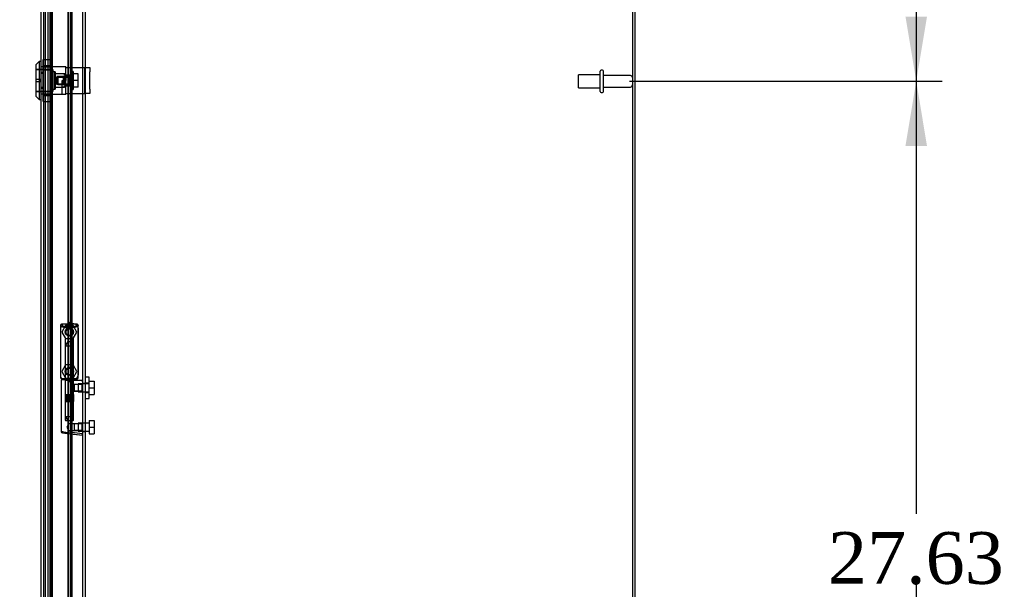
# Model space of a CAD drawing. Header units: inches. Extents: x 1 to 299, y -2 to 199.
# Tile 20 of 26: x 126 to 154, y 84 to 101. Entities that reach past the tile are written whole.
import ezdxf
from ezdxf.enums import TextEntityAlignment as Align
from ezdxf.lldxf.tags import DXFTag

# ---------------------------------------------------------------- set-up
doc = ezdxf.new("R2010")
doc.units = ezdxf.units.IN
doc.header["$MEASUREMENT"] = 0
for name, color, linetype in [('COM70220', 7, 'Continuous'), ('COM70708-4', 7, 'Continuous'), ('COM70711-4', 7, 'Continuous'), ('COM70712-12', 7, 'Continuous'), ('COM70714-4', 7, 'Continuous'), ('Default', 7, 'Continuous'), ('HNG86659-1', 7, 'Continuous'), ('HNG86659-2', 7, 'Continuous'), ('LOK10031', 7, 'Continuous'), ('LOK10031_CAM', 7, 'Continuous'), ('LOK10031_INSERT', 7, 'Continuous'), ('LOK10031_NUT', 7, 'Continuous'), ('LOK10031_SC', 7, 'Continuous'), ('SCS86661', 7, 'Continuous'), ('STD26089', 7, 'Continuous'), ('WAM30017', 7, 'Continuous')]:
    doc.layers.add(name, color=color, linetype=linetype)
doc.styles.add('SEACAD_Times_New_Roman', font='times.ttf')
tags = doc.linetypes.add('HIDDEN2', pattern=[0.1875, 0.125, -0.0625]).pattern_tags.tags
tags[6:7] = [DXFTag(74, 4), DXFTag(75, 0), DXFTag(340, '0'), DXFTag(46, 0.0), DXFTag(50, 0.0), DXFTag(44, 0.0), DXFTag(45, 0.0)]
tags[4:5] = [DXFTag(74, 4), DXFTag(75, 0), DXFTag(340, '0'), DXFTag(46, 0.0), DXFTag(50, 0.0), DXFTag(44, 0.0), DXFTag(45, 0.0)]
doc.dimstyles.new('HAMMOND_(STH_-_300x200)', dxfattribs={"dimtxt": 1.5, "dimasz": 1.875, "dimexe": 0.75, "dimexo": 0.75, "dimgap": 0.375, "dimtad": 0, "dimtih": 1, "dimtoh": 1, "dimzin": 0, "dimdsep": 46, "dimtxsty": 'SEACAD_Times_New_Roman', "dimblk1": '_SE_FILLED', "dimblk2": '_SE_FILLED', "dimsah": 1, "dimcen": 0.75, "dimadec": 0, "dimazin": 0, "dimtfac": 0.8, "dimtofl": 0, "dimtmove": 0, "dimatfit": 3, "dimfxl": 1, "dimtolj": 1, "dimtzin": 0, "dimarcsym": 0})

# ---------------------------------------------------------------- blocks, each defined once
blk = doc.blocks.new('SE2')
at = {"layer": 'COM70220', "color": 7, "linetype": 'HIDDEN2'}
for p, q in [((126.614, 70.599), (126.614, 127.718)), ((126.615, 70.599), (126.615, 127.718)), ((126.617, 70.599), (126.617, 127.718)), ((126.863, 70.599), (126.863, 127.718))]:
    blk.add_line(p, q, dxfattribs=at)
at = {"layer": 'COM70708-4', "color": 7, "linetype": 'Continuous'}
blk.add_line((143.751, 136.505), (143.751, 69.208), dxfattribs=at)
at = {"layer": 'COM70708-4', "color": 7, "linetype": 'HIDDEN2'}
for p, q in [((127.823, 90.374), (127.751, 90.374)), ((127.751, 90.134), (127.823, 90.134)), ((127.823, 89.232), (127.751, 89.232)), ((127.751, 88.992), (127.823, 88.992))]:
    blk.add_line(p, q, dxfattribs=at)
at = {"layer": 'COM70711-4', "color": 7, "linetype": 'Continuous'}
for p, q in [((143.679, 136.507), (143.679, 69.208)), ((127.751, 69.244), (127.751, 129.039))]:
    blk.add_line(p, q, dxfattribs=at)
at = {"layer": 'COM70711-4', "color": 7, "linetype": 'HIDDEN2'}
for p, q in [((127.823, 69.244), (127.823, 129.039)), ((126.796, 70.113), (126.796, 128.175)), ((126.865, 70.113), (126.865, 128.175)), ((126.737, 127.961), (126.737, 70.327)), ((126.809, 127.961), (126.809, 70.327))]:
    blk.add_line(p, q, dxfattribs=at)
at = {"layer": 'COM70712-12', "color": 7, "linetype": 'Continuous'}
for p, q in [((127.313, 128.781), (127.313, 69.536)), ((126.541, 69.886), (126.541, 128.431))]:
    blk.add_line(p, q, dxfattribs=at)
at = {"layer": 'COM70712-12', "color": 7, "linetype": 'HIDDEN2'}
for p, q in [((126.613, 69.886), (126.613, 128.431)), ((126.613, 99.357), (126.541, 99.357)), ((126.613, 99.554), (126.611, 99.554)), ((126.613, 98.96), (126.541, 98.96)), ((126.613, 98.763), (126.611, 98.763)), ((127.488, 92.106), (127.438, 92.106)), ((127.613, 91.981), (127.613, 90.617)), ((127.438, 90.492), (127.488, 90.492))]:
    blk.add_line(p, q, dxfattribs=at)
for centre in [(127.357, 91.87), (127.357, 90.728)]:
    blk.add_circle(centre, 0.12, dxfattribs=at)
for centre, start, end in [((127.438, 92.231), 180, 270), ((127.488, 91.981), 0, 90), ((127.438, 90.367), 90, 180), ((127.488, 90.617), 270, 0)]:
    blk.add_arc(centre, 0.125, start, end, dxfattribs=at)
at = {"layer": 'COM70714-4', "color": 7, "linetype": 'HIDDEN2'}
for p, q in [((126.653, 126.128), (126.653, 72.19)), ((127.332, 126.128), (127.332, 72.19)), ((127.386, 126.128), (127.386, 72.19)), ((127.426, 126.128), (127.426, 72.19))]:
    blk.add_line(p, q, dxfattribs=at)
at = {"layer": 'HNG86659-1', "color": 7, "linetype": 'HIDDEN2'}
for p, q in [((127.102, 92.064), (127.102, 90.549)), ((127.102, 92.063), (127.121, 92.014)), ((127.573, 92.102), (127.138, 92.102)), ((127.163, 92.047), (127.141, 92.102)), ((127.164, 92.045), (127.141, 92.102)), ((127.164, 92.045), (127.163, 92.047)), ((127.55, 92.045), (127.573, 92.102)), ((127.55, 92.045), (127.551, 92.047)), ((127.551, 92.047), (127.573, 92.102)), ((127.612, 92.063), (127.593, 92.014)), ((127.612, 90.549), (127.612, 92.064)), ((127.237, 91.659), (127.237, 90.502)), ((127.465, 91.671), (127.249, 91.671)), ((127.477, 90.502), (127.477, 91.659)), ((127.121, 90.544), (127.121, 90.509)), ((127.573, 90.49), (127.14, 90.49)), ((127.14, 90.49), (127.573, 90.49)), ((127.573, 90.509), (127.141, 90.509)), ((127.237, 90.502), (127.225, 90.49)), ((127.225, 90.49), (127.237, 90.478)), ((127.477, 90.502), (127.237, 90.502)), ((127.237, 90.478), (127.477, 90.478)), ((127.237, 90.478), (127.237, 89.32)), ((127.489, 90.49), (127.477, 90.502)), ((127.477, 90.478), (127.489, 90.49)), ((127.477, 90.349), (127.477, 90.478)), ((127.593, 90.509), (127.593, 90.544)), ((127.121, 90.47), (127.121, 88.989)), ((127.496, 90.35), (127.476, 90.35)), ((127.739, 90.47), (127.478, 90.47)), ((127.729, 90.35), (127.496, 90.35)), ((127.729, 90.35), (127.496, 90.35)), ((127.496, 90.35), (127.496, 90.157)), ((127.751, 90.372), (127.729, 90.35)), ((127.729, 90.157), (127.729, 90.35)), ((127.476, 90.157), (127.496, 90.157)), ((127.477, 89.32), (127.477, 90.158)), ((127.496, 90.157), (127.729, 90.157)), ((127.729, 90.157), (127.496, 90.157)), ((127.729, 90.157), (127.751, 90.135)), ((127.249, 89.309), (127.465, 89.309)), ((127.337, 89.209), (127.281, 89.112)), ((127.281, 89.112), (127.337, 89.015)), ((127.337, 89.015), (127.337, 89.209)), ((127.496, 89.209), (127.337, 89.209)), ((127.729, 89.209), (127.496, 89.209)), ((127.729, 89.209), (127.496, 89.209)), ((127.496, 89.209), (127.496, 89.015)), ((127.751, 89.23), (127.729, 89.209)), ((127.729, 89.015), (127.729, 89.209)), ((127.155, 88.95), (127.297, 88.932)), ((127.28, 88.935), (127.297, 88.932)), ((127.28, 88.935), (127.74, 88.877)), ((127.297, 88.932), (127.737, 88.877)), ((127.337, 89.015), (127.496, 89.015)), ((127.496, 89.015), (127.729, 89.015)), ((127.729, 89.015), (127.496, 89.015)), ((127.729, 89.015), (127.751, 88.994))]:
    blk.add_line(p, q, dxfattribs=at)
for centre in [(127.357, 91.868), (127.357, 91.868), (127.357, 90.726), (127.357, 90.726)]:
    blk.add_circle(centre, 0.0968, dxfattribs=at)
for centre, radius, start, end in [((127.141, 92.064), 0.0392, 106.467, 168.78), ((127.041, 91.368), 0.706, 84.0827, 84.9945), ((127.145, 92.064), 0.0432, 170.3107, 181.0665), ((127.146, 92.008), 0.0255, 130.6693, 167.2932), ((127.14, 92.053), 0.0491, 88.6161, 102.0318), ((127.554, 92.162), 0.429, 188.1861, 189.6334), ((127.378, 92.837), 0.846, 252.8757, 268.5407), ((127.357, 91.868), 0.118, 15.6498, 176.8769), ((127.336, 92.829), 0.839, 271.3912, 287.1924), ((127.574, 92.053), 0.0491, 77.9682, 91.3839), ((127.159, 92.162), 0.429, 350.3666, 351.8139), ((127.573, 92.064), 0.0392, 11.22, 73.533), ((127.568, 92.008), 0.0255, 12.7068, 49.3307), ((127.673, 91.368), 0.706, 95.0056, 95.9172), ((127.569, 92.064), 0.0432, 358.9335, 9.6893), ((127.249, 91.659), 0.0118, 90, 180), ((127.465, 91.659), 0.0118, 0, 90), ((127.357, 91.868), 0.118, 337.0621, 0), ((127.357, 90.726), 0.118, 15.6498, 177.0196), ((127.141, 90.548), 0.039, 178.4395, 188.4336), ((127.04, 91.25), 0.711, 274.9928, 275.9147), ((127.141, 90.549), 0.0395, 190.0421, 269.2684), ((127.154, 90.543), 0.0339, 170.6161, 269.1461), ((127.14, 90.509), 0.0197, 180, 270), ((127.14, 90.47), 0.0197, 90, 180), ((127.141, 90.551), 0.0417, 269.1335, 269.9996), ((127.357, 90.726), 0.118, 319.0241, 0), ((127.559, 90.543), 0.0339, 270.8567, 9.3811), ((127.573, 90.549), 0.0395, 270.7315, 349.9579), ((127.573, 90.551), 0.0417, 270.0004, 270.8665), ((127.573, 90.509), 0.0197, 270, 360), ((127.573, 90.47), 0.0197, 0, 90), ((127.674, 91.25), 0.711, 264.0854, 265.0071), ((127.573, 90.548), 0.039, 351.5664, 1.5605), ((126.539, 91.09), 1.368, 331.1816, 331.5055), ((127.739, 90.458), 0.0118, 88.3734, 89.9992), ((127.739, 90.458), 0.0118, 0, 88.3726), ((127.249, 89.32), 0.0118, 180, 270), ((127.465, 89.32), 0.0118, 270, 0), ((127.16, 88.989), 0.0394, 179.9447, 262.875), ((127.739, 88.889), 0.0118, 262.875, 274.4046), ((127.705, 88.893), 0.0401, 21.8367, 34.9857), ((127.739, 88.889), 0.0118, 274.3868, 294.9231), ((127.088, 88.867), 0.656, 0.9731, 3.5902), ((127.739, 88.889), 0.0118, 294.9228, 0)]:
    blk.add_arc(centre, radius, start, end, dxfattribs=at)
for centre, major_axis, ratio, start_param, end_param in [((127.141, 92.091), (0, -0.0118), 0.049276, 3.017238, 3.218468), ((127.357, 92.055), (-0.203, 0), 0.124034, 0.384899, 2.682307), ((127.573, 92.091), (0, -0.0118), 0.049276, 3.064718, 3.265947)]:
    blk.add_ellipse(centre, major_axis=major_axis, ratio=ratio, start_param=start_param, end_param=end_param, dxfattribs=at)
for points, knots in [([(127.129, 92.028), (127.131, 92.031), (127.134, 92.034), (127.14, 92.039), (127.143, 92.041), (127.148, 92.044), (127.15, 92.044), (127.154, 92.045), (127.156, 92.046), (127.159, 92.046), (127.16, 92.046), (127.162, 92.045), (127.163, 92.045), (127.164, 92.045)], [0, 0, 0, 0, 0.25, 0.25, 0.5, 0.5, 0.625, 0.625, 0.75, 0.75, 0.875, 0.875, 1, 1, 1, 1]), ([(127.584, 92.028), (127.582, 92.031), (127.58, 92.034), (127.574, 92.039), (127.571, 92.041), (127.565, 92.044), (127.564, 92.044), (127.56, 92.045), (127.558, 92.046), (127.555, 92.046), (127.554, 92.046), (127.552, 92.045), (127.551, 92.045), (127.55, 92.045)], [0, 0, 0, 0, 0.25, 0.25, 0.5, 0.5, 0.625, 0.625, 0.75, 0.75, 0.875, 0.875, 1, 1, 1, 1]), ([(127.345, 90.431), (127.351, 90.433), (127.356, 90.435), (127.368, 90.44), (127.373, 90.442), (127.39, 90.448), (127.401, 90.453), (127.423, 90.46), (127.434, 90.463), (127.456, 90.468), (127.467, 90.47), (127.478, 90.47)], [0, 0, 0, 0, 0.125, 0.125, 0.25, 0.25, 0.5, 0.5, 0.75, 0.75, 1, 1, 1, 1]), ([(127.477, 90.35), (127.477, 90.35), (127.467, 90.339), (127.449, 90.313), (127.443, 90.303), (127.432, 90.28), (127.428, 90.267), (127.428, 90.24), (127.432, 90.227), (127.443, 90.204), (127.449, 90.194), (127.461, 90.177), (127.466, 90.17), (127.474, 90.16), (127.477, 90.157), (127.477, 90.157), (127.477, 90.157), (127.477, 90.157)], [0.2503152, 0.2503152, 0.2503152, 0.2503152, 0.375, 0.375, 0.4375, 0.4375, 0.5, 0.5, 0.5625, 0.5625, 0.625, 0.625, 0.6875, 0.6875, 0.75, 0.75, 0.7505722, 0.7505722, 0.7505722, 0.7505722]), ([(127.742, 90.437), (127.742, 90.446), (127.742, 90.455), (127.741, 90.464), (127.741, 90.466), (127.741, 90.468), (127.74, 90.469), (127.74, 90.47), (127.74, 90.47), (127.74, 90.47), (127.74, 90.47), (127.739, 90.47), (127.739, 90.47), (127.739, 90.47)], [0, 0, 0, 0, 0.5, 0.5, 0.75, 0.75, 0.875, 0.875, 0.9375, 0.9375, 0.96875, 0.96875, 1, 1, 1, 1]), ([(127.742, 90.437), (127.744, 90.437), (127.747, 90.437), (127.75, 90.437), (127.751, 90.437), (127.751, 90.436)], [0, 0, 0, 0, 0.5, 0.5, 1, 1, 1, 1]), ([(127.294, 88.952), (127.245, 88.959), (127.2, 88.967), (127.138, 88.98), (127.121, 88.985), (127.121, 88.989)], [0, 0, 0, 0, 0.5, 0.5, 1, 1, 1, 1]), ([(127.294, 88.952), (127.294, 88.948), (127.293, 88.945), (127.293, 88.94), (127.293, 88.938), (127.293, 88.936), (127.293, 88.935), (127.292, 88.934), (127.291, 88.934), (127.289, 88.934), (127.287, 88.934), (127.284, 88.934), (127.282, 88.934), (127.28, 88.935)], [0, 0, 0, 0, 0.25, 0.25, 0.5, 0.5, 0.625, 0.625, 0.75, 0.75, 0.875, 0.875, 1, 1, 1, 1]), ([(127.345, 88.965), (127.345, 88.966), (127.344, 88.965), (127.343, 88.965), (127.342, 88.965), (127.341, 88.965), (127.34, 88.964), (127.336, 88.963), (127.334, 88.963), (127.328, 88.961), (127.324, 88.96), (127.311, 88.956), (127.302, 88.954), (127.294, 88.952)], [0, 0, 0, 0, 0.03125, 0.03125, 0.0625, 0.0625, 0.125, 0.125, 0.25, 0.25, 0.5, 0.5, 1, 1, 1, 1]), ([(127.738, 88.916), (127.712, 88.919), (127.686, 88.923), (127.66, 88.926), (127.555, 88.939), (127.45, 88.952), (127.345, 88.965)], [0, 0, 0, 0, 0.198595, 0.198595, 0.198595, 1, 1, 1, 1]), ([(127.742, 88.908), (127.745, 88.908), (127.747, 88.908), (127.75, 88.909), (127.751, 88.909), (127.751, 88.909)], [0, 0, 0, 0, 0.5, 0.5, 1, 1, 1, 1])]:
    blk.add_open_spline(points, degree=3, knots=knots, dxfattribs=at)
blk.add_open_spline([(127.429, 90.242), (127.428, 90.246), (127.428, 90.25), (127.428, 90.253)], degree=3, dxfattribs=at)
at = {"layer": 'HNG86659-2', "color": 7, "linetype": 'HIDDEN2'}
for p, q in [((127.308, 91.592), (127.239, 91.474)), ((127.239, 91.474), (127.475, 91.474)), ((127.239, 91.474), (127.239, 90.057)), ((127.308, 91.592), (127.406, 91.592)), ((127.475, 91.474), (127.406, 91.592)), ((127.475, 90.057), (127.475, 91.474)), ((127.234, 90.057), (127.234, 89.86)), ((127.234, 90.057), (127.238, 90.057)), ((127.234, 90.057), (127.234, 89.86)), ((127.236, 90.057), (127.236, 89.86)), ((127.238, 90.057), (127.242, 90.057)), ((127.238, 90.057), (127.238, 89.86)), ((127.239, 90.057), (127.239, 89.86)), ((127.242, 90.057), (127.26, 90.057)), ((127.242, 90.057), (127.242, 89.86)), ((127.244, 90.057), (127.244, 89.86)), ((127.247, 90.057), (127.247, 89.86)), ((127.255, 90.057), (127.255, 89.86)), ((127.255, 90.057), (127.255, 89.86)), ((127.26, 90.057), (127.269, 90.057)), ((127.26, 90.057), (127.26, 89.86)), ((127.269, 90.057), (127.27, 90.057)), ((127.269, 90.057), (127.269, 89.86)), ((127.27, 90.057), (127.3, 90.057)), ((127.27, 90.057), (127.27, 89.86)), ((127.279, 90.057), (127.279, 89.86)), ((127.288, 90.057), (127.288, 89.86)), ((127.291, 90.057), (127.291, 89.86)), ((127.3, 90.057), (127.308, 90.057)), ((127.3, 90.057), (127.3, 89.86)), ((127.308, 90.057), (127.314, 90.057)), ((127.308, 90.057), (127.308, 89.86)), ((127.314, 90.057), (127.349, 90.057)), ((127.314, 90.057), (127.314, 89.86)), ((127.324, 90.057), (127.324, 89.86)), ((127.332, 90.057), (127.332, 89.86)), ((127.339, 90.057), (127.339, 89.86)), ((127.349, 90.057), (127.357, 90.057)), ((127.349, 90.057), (127.349, 89.86)), ((127.357, 90.057), (127.364, 90.057)), ((127.357, 90.057), (127.357, 89.86)), ((127.364, 90.057), (127.4, 90.057)), ((127.364, 90.057), (127.364, 89.86)), ((127.375, 90.057), (127.375, 89.86)), ((127.381, 90.057), (127.381, 89.86)), ((127.39, 90.057), (127.39, 89.86)), ((127.4, 90.057), (127.405, 90.057)), ((127.4, 90.057), (127.4, 89.86)), ((127.405, 90.057), (127.414, 90.057)), ((127.405, 90.057), (127.405, 89.86)), ((127.414, 90.057), (127.443, 90.057)), ((127.414, 90.057), (127.414, 89.86)), ((127.423, 90.057), (127.423, 89.86)), ((127.426, 90.057), (127.426, 89.86)), ((127.435, 90.057), (127.435, 89.86)), ((127.443, 90.057), (127.444, 90.057)), ((127.443, 90.057), (127.443, 89.86)), ((127.444, 90.057), (127.453, 90.057)), ((127.444, 90.057), (127.444, 89.86)), ((127.453, 90.057), (127.471, 90.057)), ((127.453, 90.057), (127.453, 89.86)), ((127.459, 90.057), (127.459, 89.86)), ((127.459, 90.057), (127.459, 89.86)), ((127.467, 90.057), (127.467, 89.86)), ((127.469, 90.057), (127.469, 89.86)), ((127.471, 90.057), (127.476, 90.057)), ((127.471, 90.057), (127.471, 89.86)), ((127.474, 90.057), (127.474, 89.86)), ((127.476, 90.057), (127.48, 90.057)), ((127.476, 90.057), (127.476, 89.86)), ((127.478, 90.057), (127.478, 89.86)), ((127.48, 90.057), (127.48, 89.86)), ((127.48, 89.86), (127.48, 90.057)), ((127.234, 89.86), (127.238, 89.86)), ((127.238, 89.86), (127.242, 89.86)), ((127.239, 89.86), (127.239, 89.427)), ((127.242, 89.86), (127.26, 89.86)), ((127.26, 89.86), (127.269, 89.86)), ((127.269, 89.86), (127.27, 89.86)), ((127.27, 89.86), (127.3, 89.86)), ((127.3, 89.86), (127.308, 89.86)), ((127.308, 89.86), (127.314, 89.86)), ((127.314, 89.86), (127.349, 89.86)), ((127.349, 89.86), (127.357, 89.86)), ((127.357, 89.86), (127.364, 89.86)), ((127.364, 89.86), (127.4, 89.86)), ((127.4, 89.86), (127.405, 89.86)), ((127.405, 89.86), (127.414, 89.86)), ((127.414, 89.86), (127.443, 89.86)), ((127.443, 89.86), (127.444, 89.86)), ((127.444, 89.86), (127.453, 89.86)), ((127.453, 89.86), (127.471, 89.86)), ((127.471, 89.86), (127.476, 89.86)), ((127.475, 89.427), (127.475, 89.86)), ((127.476, 89.86), (127.48, 89.86)), ((127.239, 89.427), (127.475, 89.427)), ((127.239, 89.427), (127.308, 89.309)), ((127.406, 89.309), (127.475, 89.427))]:
    blk.add_line(p, q, dxfattribs=at)
at = {"layer": 'LOK10031', "color": 7, "linetype": 'Continuous'}
for p, q in [((126.481, 99.709), (126.381, 99.609)), ((126.481, 99.709), (126.481, 98.609)), ((126.541, 99.709), (126.481, 99.709)), ((126.381, 99.609), (126.381, 98.709)), ((126.381, 98.709), (126.481, 98.609)), ((126.481, 98.609), (126.541, 98.609))]:
    blk.add_line(p, q, dxfattribs=at)
at = {"layer": 'LOK10031', "color": 7, "linetype": 'HIDDEN2'}
for p, q in [((126.881, 99.474), (126.381, 99.474)), ((126.611, 99.554), (126.541, 99.554)), ((126.611, 99.39), (126.541, 99.39)), ((126.611, 99.554), (126.611, 99.39)), ((127.251, 99.551), (126.611, 99.551)), ((126.611, 99.39), (126.611, 98.928)), ((126.881, 99.474), (126.881, 98.844)), ((126.941, 99.409), (126.881, 99.409)), ((126.941, 99.409), (126.941, 98.909)), ((127.251, 99.352), (126.941, 99.352)), ((127.251, 99.551), (127.251, 99.535)), ((127.151, 98.766), (127.151, 99.159)), ((127.151, 99.159), (127.251, 99.159)), ((127.251, 99.279), (127.251, 99.159)), ((126.381, 98.844), (126.881, 98.844)), ((126.611, 98.928), (126.541, 98.928)), ((126.611, 98.763), (126.541, 98.763)), ((126.611, 98.928), (126.611, 98.763)), ((126.611, 98.766), (127.151, 98.766)), ((126.881, 98.909), (126.941, 98.909)), ((126.941, 98.965), (127.151, 98.965)), ((127.251, 98.965), (127.151, 98.965)), ((127.151, 98.766), (127.251, 98.766)), ((127.251, 98.766), (127.251, 98.785))]:
    blk.add_line(p, q, dxfattribs=at)
at = {"layer": 'LOK10031_CAM', "color": 7, "linetype": 'HIDDEN2'}
for p, q in [((127.251, 99.535), (127.438, 99.535)), ((127.251, 99.279), (127.251, 99.535)), ((127.401, 98.785), (127.401, 99.535)), ((127.438, 99.535), (127.707, 99.535)), ((127.707, 99.535), (127.801, 99.535)), ((127.801, 99.535), (127.951, 99.535)), ((127.801, 99.41), (127.801, 99.535)), ((127.801, 98.91), (127.801, 99.41)), ((127.951, 99.535), (127.951, 99.41)), ((127.951, 98.91), (127.951, 99.41)), ((127.191, 99.08), (127.191, 99.24)), ((127.221, 99.27), (127.251, 99.27)), ((127.221, 99.05), (127.251, 99.05)), ((127.251, 99.318), (127.401, 99.318)), ((127.251, 98.785), (127.251, 99.159)), ((127.251, 99.003), (127.401, 99.003)), ((127.251, 98.785), (127.438, 98.785)), ((127.438, 98.785), (127.707, 98.785)), ((127.707, 98.785), (127.801, 98.785)), ((127.801, 98.785), (127.801, 98.91)), ((127.951, 98.785), (127.801, 98.785)), ((127.951, 98.91), (127.951, 98.785))]:
    blk.add_line(p, q, dxfattribs=at)
for centre, start, end in [((127.221, 99.24), 90, 180), ((127.221, 99.08), 180, 270)]:
    blk.add_arc(centre, 0.03, start, end, dxfattribs=at)
at = {"layer": 'LOK10031_INSERT', "color": 7, "linetype": 'HIDDEN2'}
for p, q in [((126.866, 99.471), (126.381, 99.471)), ((126.866, 99.471), (126.866, 98.846)), ((126.926, 99.409), (126.866, 99.409)), ((126.926, 99.409), (126.926, 98.909)), ((127.216, 99.352), (126.926, 99.352)), ((127.216, 99.315), (127.216, 99.352)), ((126.381, 99.199), (126.531, 99.199)), ((126.531, 99.119), (126.381, 99.119)), ((126.531, 99.119), (126.531, 99.199)), ((127.366, 99.277), (126.991, 99.277)), ((126.991, 99.277), (126.991, 99.257)), ((126.991, 99.06), (126.991, 99.257)), ((127.366, 99.257), (126.991, 99.257)), ((126.991, 99.06), (127.366, 99.06)), ((126.991, 99.04), (126.991, 99.06)), ((127.366, 99.04), (126.991, 99.04)), ((127.216, 99.315), (127.366, 99.315)), ((127.216, 99.273), (127.216, 99.044)), ((127.366, 99.273), (127.216, 99.273)), ((127.216, 99.044), (127.366, 99.044)), ((127.366, 99.273), (127.366, 99.315)), ((127.366, 99.273), (127.366, 99.044)), ((127.366, 99.003), (127.366, 99.044)), ((126.381, 98.846), (126.866, 98.846)), ((126.866, 98.909), (126.926, 98.909)), ((126.926, 98.965), (127.216, 98.965)), ((127.216, 98.965), (127.216, 99.003)), ((127.251, 99.003), (127.216, 99.003))]:
    blk.add_line(p, q, dxfattribs=at)
at = {"layer": 'LOK10031_NUT', "color": 7, "linetype": 'HIDDEN2'}
for p, q in [((126.598, 99.465), (126.598, 99.771)), ((126.598, 99.771), (126.813, 99.771)), ((126.813, 99.465), (126.813, 99.771)), ((126.598, 99.592), (126.813, 99.592)), ((126.813, 99.542), (126.598, 99.542)), ((126.598, 98.853), (126.598, 99.465)), ((126.598, 99.465), (126.813, 99.465)), ((126.813, 98.853), (126.813, 99.465)), ((126.598, 98.547), (126.598, 98.853)), ((126.598, 98.853), (126.813, 98.853)), ((126.598, 98.775), (126.813, 98.775)), ((126.813, 98.547), (126.813, 98.853)), ((126.598, 98.726), (126.813, 98.726)), ((126.598, 98.547), (126.813, 98.547))]:
    blk.add_line(p, q, dxfattribs=at)
at = {"layer": 'LOK10031_SC', "color": 7, "linetype": 'HIDDEN2'}
for p, q in [((127.471, 99.421), (127.401, 99.421)), ((127.471, 99.421), (127.471, 98.896)), ((127.608, 99.351), (127.471, 99.351)), ((127.608, 99.159), (127.608, 99.351)), ((127.026, 99.277), (127.026, 99.04)), ((127.401, 99.277), (127.026, 99.277)), ((127.026, 99.252), (127.401, 99.252)), ((127.026, 99.065), (127.401, 99.065)), ((127.026, 99.04), (127.401, 99.04)), ((127.401, 99.277), (127.401, 99.252)), ((127.401, 99.04), (127.401, 99.065)), ((127.608, 99.159), (127.471, 99.159)), ((127.608, 98.966), (127.608, 99.159)), ((127.401, 98.896), (127.471, 98.896)), ((127.608, 98.966), (127.471, 98.966))]:
    blk.add_line(p, q, dxfattribs=at)
at = {"layer": 'SCS86661', "color": 7, "linetype": 'HIDDEN2'}
for p, q in [((127.246, 92.061), (127.136, 91.87)), ((127.467, 92.061), (127.246, 92.061)), ((127.578, 91.87), (127.467, 92.061)), ((127.136, 91.87), (127.246, 91.678)), ((127.246, 91.678), (127.467, 91.678)), ((127.467, 91.678), (127.578, 91.87)), ((127.246, 90.919), (127.136, 90.728)), ((127.467, 90.919), (127.246, 90.919)), ((127.578, 90.728), (127.467, 90.919)), ((127.136, 90.728), (127.246, 90.536)), ((127.246, 90.536), (127.467, 90.536)), ((127.467, 90.536), (127.578, 90.728)), ((127.613, 90.367), (127.613, 90.141)), ((127.928, 90.367), (127.613, 90.367)), ((127.928, 90.445), (128.078, 90.445)), ((127.928, 90.254), (128.078, 90.254)), ((128.078, 90.445), (128.078, 90.254)), ((128.078, 90.254), (128.078, 90.062)), ((127.613, 90.141), (127.928, 90.141)), ((127.928, 90.062), (128.078, 90.062)), ((127.613, 89.225), (127.613, 88.999)), ((127.928, 89.225), (127.613, 89.225)), ((127.928, 89.303), (127.928, 89.112)), ((127.928, 89.303), (128.078, 89.303)), ((127.928, 89.112), (127.928, 88.92)), ((127.928, 89.112), (128.078, 89.112)), ((128.078, 89.303), (128.078, 89.112)), ((128.078, 89.112), (128.078, 88.92)), ((127.613, 88.999), (127.928, 88.999)), ((127.928, 88.92), (128.078, 88.92))]:
    blk.add_line(p, q, dxfattribs=at)
for centre in [(127.357, 91.87), (127.357, 90.728)]:
    blk.add_circle(centre, 0.113, dxfattribs=at)
at = {"layer": 'STD26089', "color": 7, "linetype": 'HIDDEN2'}
for p, q in [((142.742, 98.841), (142.742, 99.431)), ((142.812, 99.461), (142.772, 99.461)), ((142.842, 98.841), (142.842, 99.431)), ((142.117, 98.949), (142.117, 99.324)), ((142.742, 99.324), (142.117, 99.324)), ((143.619, 99.302), (142.842, 99.302)), ((142.117, 98.949), (142.742, 98.949)), ((142.772, 98.811), (142.812, 98.811)), ((142.842, 98.97), (143.619, 98.97))]:
    blk.add_line(p, q, dxfattribs=at)
for centre, radius, start, end in [((142.772, 99.431), 0.03, 90, 180), ((142.812, 99.431), 0.03, 0, 90), ((143.619, 99.242), 0.06, 0, 90), ((142.772, 98.841), 0.03, 180, 270), ((142.812, 98.841), 0.03, 270, 0), ((143.619, 99.03), 0.06, 270, 0)]:
    blk.add_arc(centre, radius, start, end, dxfattribs=at)
at = {"layer": 'WAM30017', "color": 7, "linetype": 'HIDDEN2'}
for p, q in [((127.928, 90.566), (127.823, 90.566)), ((127.928, 89.941), (127.928, 90.566)), ((127.928, 90.391), (127.823, 90.391)), ((127.823, 90.116), (127.928, 90.116)), ((127.823, 89.941), (127.928, 89.941))]:
    blk.add_line(p, q, dxfattribs=at)
blk = doc.blocks.new('DMBLK319')
at = {"layer": 'Default', "linetype": 'Continuous', "transparency": 16777216}
for points in [[(114.065, 126.047), (114.69, 126.047), (114.378, 127.922)], [(114.065, 72.229), (114.378, 70.354), (114.69, 72.229)]]:
    blk.add_hatch(color=7, dxfattribs=at).paths.add_polyline_path(points)
at = {"layer": 'Default', "color": 7, "linetype": 'Continuous', "transparency": 16777216}
for p, q in [((126.011, 127.922), (113.628, 127.922)), ((114.378, 127.922), (114.378, 102.423)), ((114.378, 95.373), (114.378, 70.354)), ((125.995, 70.354), (113.628, 70.354))]:
    blk.add_line(p, q, dxfattribs=at)
at = {"layer": 'Default', "color": 7, "linetype": 'Continuous', "transparency": 16777216, "style": 'SEACAD_Times_New_Roman'}
for s, p in [('57.57', (111.819, 101.898)), ('DOOR ', (110.948, 99.648)), ('OPENING', (109.508, 97.398))]:
    blk.add_text(s, height=1.5, dxfattribs=at).set_placement(p, align=Align.TOP_LEFT)
blk = doc.blocks.new('_SE_FILLED')
at = {"color": 0}
blk.add_line((0, 0), (-1, 0), dxfattribs=at)
blk.add_solid([(0, 0), (-1, -0.1665), (-1, 0.1665), (0, 0)], dxfattribs=at)
blk = doc.blocks.new('DMBLK326')
at = {"layer": 'Default', "linetype": 'Continuous', "transparency": 16777216}
for points in [[(152.218, 124.886), (151.906, 126.761), (151.593, 124.886)], [(152.218, 101.011), (151.593, 101.011), (151.906, 99.136)]]:
    blk.add_hatch(color=7, dxfattribs=at).paths.add_polyline_path(points)
at = {"layer": 'Default', "color": 7, "linetype": 'Continuous', "transparency": 16777216}
for p, q in [((143.592, 126.761), (152.656, 126.761)), ((151.906, 126.761), (151.906, 114.224)), ((151.906, 112.199), (151.906, 99.136)), ((143.592, 99.136), (152.656, 99.136))]:
    blk.add_line(p, q, dxfattribs=at)
at = {"layer": 'Default', "color": 7, "linetype": 'Continuous', "transparency": 16777216, "style": 'SEACAD_Times_New_Roman'}
blk.add_text('27.63', height=1.5, dxfattribs=at).set_placement((149.347, 113.699), align=Align.TOP_LEFT)
blk = doc.blocks.new('DMBLK327')
at = {"layer": 'Default', "linetype": 'Continuous', "transparency": 16777216}
for points in [[(152.218, 97.261), (151.906, 99.136), (151.593, 97.261)], [(152.218, 73.386), (151.593, 73.386), (151.906, 71.511)]]:
    blk.add_hatch(color=7, dxfattribs=at).paths.add_polyline_path(points)
at = {"layer": 'Default', "color": 7, "linetype": 'Continuous', "transparency": 16777216}
for p, q in [((143.592, 99.136), (152.656, 99.136)), ((151.906, 99.136), (151.906, 86.599)), ((151.906, 84.574), (151.906, 71.511)), ((143.592, 71.511), (152.656, 71.511))]:
    blk.add_line(p, q, dxfattribs=at)
at = {"layer": 'Default', "color": 7, "linetype": 'Continuous', "transparency": 16777216, "style": 'SEACAD_Times_New_Roman'}
blk.add_text('27.63', height=1.5, dxfattribs=at).set_placement((149.347, 86.074), align=Align.TOP_LEFT)

msp = doc.modelspace()

# ---------------------------------------------------------------- block references
at = {"layer": 'Default'}
msp.add_blockref('SE2', (0, 0), dxfattribs=at)

# ---------------------------------------------------------------- dimensions: what is measured, and where the dimension line sits
at = {"layer": 'Default', "color": 7, "linetype": 'Continuous'}
for base, p1, p2, angle, text, picture, middle in [((114.378, 127.922), (126.761, 127.922), (126.745, 70.354), 269.9842, '\\A1;<>\\PDOOR \\XOPENING', 'DMBLK319', (114.378, 101.148)), ((151.905865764, 126.761420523), (142.841511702, 126.761420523), (142.841511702, 99.136420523), 270, '\\A1;<>', 'DMBLK326', (151.905865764, 112.948920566)), ((151.905865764, 99.136420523), (142.841511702, 99.136420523), (142.841511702, 71.511420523), 270, '\\A1;<>', 'DMBLK327', (151.905865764, 85.323920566))]:
    dim = msp.add_linear_dim(base=base, p1=p1, p2=p2, angle=angle, text=text, dimstyle='HAMMOND_(STH_-_300x200)', dxfattribs=at)
    dim.commit()
    dim.dimension.update_dxf_attribs({"geometry": picture, "text_midpoint": middle, "dimtype": 161})

doc.saveas('drawing.dxf')
